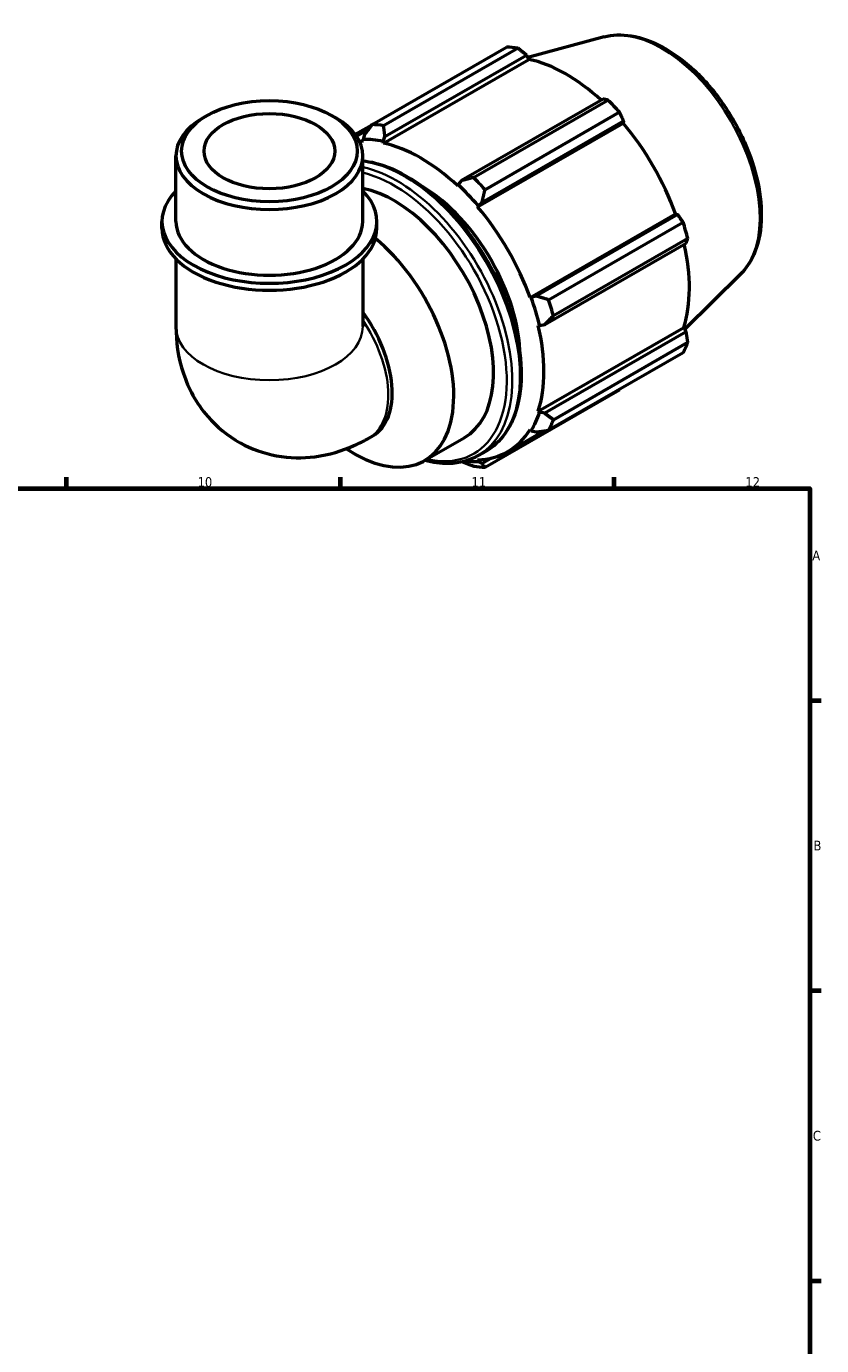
# Model space of a CAD drawing. Header units: millimetres. Extents: x 0 to 931, y 0 to 900.
# Tile 6 of 6: x 620 to 824, y 355 to 692. Entities that reach past the tile are written whole.
import ezdxf

# ---------------------------------------------------------------- set-up
doc = ezdxf.new("R2010")
doc.units = ezdxf.units.MM
for name, color, linetype, lineweight in [('Border (ISO)', 7, 'Continuous', 70), ('Visible (ISO)', 7, 'Continuous', 50), ('Visible Narrow (ISO)', 7, 'Continuous', 35)]:
    doc.layers.add(name, color=color, linetype=linetype, lineweight=lineweight)
doc.styles.add('Note Text (ISO)', font='tahoma.ttf')

# ---------------------------------------------------------------- blocks, each defined once
blk = doc.blocks.new('Borders Default Border')
at = {"layer": 'Border (ISO)'}
for p, q in [((630.75, 574), (630.75, 576.9)), ((700.83, 574), (700.83, 576.9)), ((770.92, 574), (770.92, 576.9)), ((821, 519.75), (823.9, 519.75)), ((821, 445.5), (823.9, 445.5)), ((821, 371.25), (823.9, 371.25))]:
    blk.add_line(p, q, dxfattribs=at)
at = {"layer": 'Border (ISO)', "flags": 128}
blk.add_lwpolyline([(20, 20), (20, 574), (821, 574), (821, 20), (20, 20)], dxfattribs=at)
at = {"layer": 'Border (ISO)', "color": 232, "true_color": 0xca0064, "char_height": 2.5, "attachment_point": 7, "style": 'Note Text (ISO)'}
for s, insert in [('10', (664.29, 574.35)), ('11', (734.37, 574.4)), ('12', (804.46, 574.4)), ('A', (821.59, 555.62)), ('B', (821.89, 481.37)), ('C', (821.73, 407.08))]:
    blk.add_mtext(s, dxfattribs=dict(at, insert=insert))

msp = doc.modelspace()

# ---------------------------------------------------------------- linework, layer by layer
at = {"layer": 'Visible (ISO)'}
for p, q in [((768.291, 689.535), (748.831, 684.258)), ((708.944, 667.106), (743.353, 686.921)), ((746.316, 686.634), (711.907, 666.818)), ((711.871, 662.376), (749.089, 683.808)), ((712.244, 664.066), (748.452, 684.916)), ((748.452, 684.916), (749.089, 683.808)), ((768.048, 673.632), (731.84, 652.781)), ((734.892, 653.582), (769.302, 673.397)), ((666.722, 669.433), (665.704, 668.843)), ((698.618, 669.433), (699.636, 668.843)), ((772.265, 670.272), (737.855, 650.457)), ((708.842, 666.975), (704.647, 664.559)), ((704.934, 664.155), (708.051, 665.95)), ((735.938, 646.082), (773.156, 667.514)), ((737.087, 647.246), (773.296, 668.097)), ((773.296, 668.097), (773.156, 667.514)), ((706.997, 664.574), (706.631, 663.307)), ((706.631, 663.307), (706.788, 662.868)), ((711.769, 662.809), (712.244, 664.066)), ((711.871, 662.376), (711.769, 662.809)), ((658.769, 642.334), (658.769, 659.148)), ((706.572, 642.334), (706.572, 659.148)), ((730.957, 651.759), (730.855, 651.444)), ((731.84, 652.781), (730.957, 651.759)), ((735.938, 646.082), (736.095, 646.34)), ((736.095, 646.34), (737.087, 647.246)), ((655.184, 640.535), (655.184, 642.334)), ((710.157, 640.535), (710.157, 642.334)), ((749.362, 622.832), (786.58, 644.264)), ((787.152, 644.097), (750.944, 623.246)), ((754.108, 622.306), (788.518, 642.121)), ((786.58, 644.264), (787.152, 644.097)), ((753.117, 615.927), (789.326, 636.778)), ((789.745, 637.988), (755.336, 618.173)), ((658.769, 632.719), (658.769, 615.454)), ((706.572, 632.719), (706.572, 615.454)), ((803.24, 628.845), (788.974, 614.728)), ((749.663, 622.839), (749.362, 622.832)), ((750.944, 623.246), (749.663, 622.839)), ((751.467, 615.742), (751.791, 615.673)), ((751.467, 593.793), (788.685, 615.225)), ((751.791, 615.673), (753.117, 615.927)), ((788.685, 615.225), (789.326, 614.122)), ((789.326, 614.122), (753.117, 593.271)), ((755.336, 591.598), (789.745, 611.413)), ((788.518, 608.694), (754.108, 588.879)), ((737.855, 579.446), (772.265, 599.262)), ((751.791, 593.489), (751.467, 593.793)), ((753.117, 593.271), (751.791, 593.489)), ((708.119, 586.895), (709.142, 587.484)), ((743.64, 583.419), (752.815, 588.703)), ((749.362, 589.128), (749.663, 588.774)), ((749.663, 588.774), (750.944, 588.455)), ((722.358, 581.134), (732.54, 586.997)), ((736.095, 580.9), (735.938, 581.338)), ((737.087, 580.414), (736.095, 580.9)), ((736.122, 582.413), (738.102, 583.553)), ((739.459, 581.78), (737.087, 580.414))]:
    msp.add_line(p, q, dxfattribs=at)
for centre, major_axis, ratio, start_param, end_param in [((757.809, 643.091), (-23.954, 41.596), 0.5780931, 5.8451561, 5.9396837), ((758.581, 643.536), (22.277, -38.684), 0.5780931, 2.0696433, 2.6635608), ((757.809, 643.091), (23.954, -41.596), 0.5780931, 1.9181653, 2.0126929), ((682.67, 659.148), (-23.901, 0), 0.5758617, 5.5016397, 10.2063236), ((723.4, 623.276), (-23.954, 41.596), 0.5780931, 5.8451561, 5.9396837), ((758.581, 643.536), (22.277, -38.684), 0.5780931, 1.2672974, 1.8781627), ((721.363, 622.103), (-22.277, 38.684), 0.5780931, 5.9796864, 6.0185722), ((721.363, 622.103), (-22.516, 39.1), 0.5780931, 5.8051535, 5.9796864), ((721.363, 622.103), (-22.277, 38.684), 0.5780931, 5.1942882, 5.8051535), ((721.363, 622.103), (22.516, -39.1), 0.5780931, 1.8781627, 2.0526956), ((723.4, 623.276), (-23.954, 41.596), 0.5780931, 5.059758, 5.1542856), ((682.67, 642.334), (-27.487, 0), 0.5758617, 5.7667102, 9.9412531), ((714.575, 618.194), (17.965, -31.197), 0.5780931, 0, 2.6779461), ((721.363, 622.103), (17.965, -31.197), 0.5780931, 0.8021529, 2.3394397), ((721.363, 622.103), (-22.277, 38.684), 0.5780931, 4.4088901, 5.0197553), ((682.67, 642.334), (-23.901, 0), 0.5758617, 0, 3.1415927), ((757.809, 643.091), (23.954, -41.596), 0.5780931, 1.1327672, 1.2272947), ((682.67, 640.535), (-27.487, 0), 0.5758617, 0, 3.1415927), ((704.393, 612.331), (17.965, -31.197), 0.5780931, 5.4199088, 8.4274064), ((758.581, 643.536), (22.277, -38.684), 0.5780931, 0.4818993, 1.0759774), ((721.363, 622.103), (22.516, -39.1), 0.5780931, 1.0927645, 1.2672974), ((723.4, 623.276), (-23.954, 41.596), 0.5780931, 4.2743598, 4.3688874), ((697.214, 608.197), (11.928, -20.713), 0.5780931, 0, 1.7713568), ((721.363, 622.103), (-22.277, 38.684), 0.5780931, 3.6234919, 4.2343571), ((757.809, 643.091), (23.954, -41.596), 0.5780931, 0.347369, 0.4418966), ((721.363, 622.103), (22.516, -39.1), 0.5780931, 0.3073663, 0.4818993), ((723.4, 623.276), (23.954, -41.596), 0.5780931, 0.347369, 0.4418966), ((721.363, 622.103), (22.277, -38.684), 0.5780931, 5.9796864, 6.5905516), ((721.363, 622.103), (22.516, -39.1), 0.5780931, 5.8721281, 5.9796864), ((723.4, 623.276), (23.954, -41.596), 0.5780931, 5.8451561, 5.9396837)]:
    msp.add_ellipse(centre, major_axis=major_axis, ratio=ratio, start_param=start_param, end_param=end_param, dxfattribs=at)
for major_axis in [(22.467, 0), (16.731, 0)]:
    msp.add_ellipse((682.67, 660.32), major_axis=major_axis, ratio=0.5758617, dxfattribs=at)
for points, knots in [([(768.291, 689.535), (770.486, 690.131), (772.857, 690.206), (777.933, 689.382), (780.654, 688.389), (786.127, 685.398), (788.877, 683.357), (794.058, 678.479), (796.488, 675.643), (800.798, 669.473), (802.679, 666.142), (805.72, 659.299), (806.879, 655.788), (808.351, 648.903), (808.661, 645.531), (808.345, 639.249), (807.721, 636.336), (805.757, 631.906), (804.631, 630.222), (803.24, 628.845)], [5.6508865, 5.6508865, 5.6508865, 5.6508865, 5.9396218, 5.9396218, 6.2578392, 6.2578392, 6.5894607, 6.5894607, 6.9204191, 6.9204191, 7.2497497, 7.2497497, 7.579163, 7.579163, 7.9102965, 7.9102965, 8.2416217, 8.2416217, 8.4901479, 8.4901479, 8.4901479, 8.4901479]), ([(706.572, 657.85), (708.64, 657.625), (710.782, 657.084), (716.118, 655.025), (719.343, 653.169), (725.609, 648.388), (728.65, 645.461), (734.238, 638.843), (736.785, 635.155), (741.138, 627.388), (742.943, 623.309), (745.631, 615.163), (746.513, 611.096), (747.253, 603.37), (747.111, 599.713), (745.786, 593.19), (744.607, 590.319), (741.617, 586.141), (739.982, 584.636), (738.102, 583.553)], [5.8991604, 5.8991604, 5.8991604, 5.8991604, 6.1203645, 6.1203645, 6.4436081, 6.4436081, 6.7675509, 6.7675509, 7.090816, 7.090816, 7.4138176, 7.4138176, 7.7371549, 7.7371549, 8.0611622, 8.0611622, 8.3839379, 8.3839379, 8.6413135, 8.6413135, 8.6413135, 8.6413135]), ([(658.769, 615.454), (658.769, 611.652), (659.259, 607.615), (661.906, 599.721), (663.895, 595.879), (669.156, 589.81), (672.002, 587.455), (678.134, 584.066), (681.347, 582.956), (687.904, 581.762), (691.223, 581.751), (697.999, 582.602), (701.333, 583.643), (705.646, 585.551), (706.912, 586.2), (708.119, 586.895)], [3.1415927, 3.1415927, 3.1415927, 3.1415927, 3.4557519, 3.4557519, 3.7308719, 3.7308719, 3.9390517, 3.9390517, 4.132108, 4.132108, 4.3410756, 4.3410756, 4.5974913, 4.5974913, 4.712389, 4.712389, 4.712389, 4.712389]), ([(736.122, 582.413), (733.889, 581.127), (731.316, 580.442), (726.59, 580.333), (724.528, 580.602), (722.419, 581.169)], [2.3581282, 2.3581282, 2.3581282, 2.3581282, 2.66373117, 2.66373117, 2.88204566, 2.88204566, 2.88204566, 2.88204566])]:
    msp.add_open_spline(points, degree=3, knots=knots, dxfattribs=at)
for points, weights in [([(748.452, 684.916), (747.41, 685.76), (746.316, 686.634)], [1.00165219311, 1.0012345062, 1]), ([(769.302, 673.397), (768.667, 673.519), (768.048, 673.632)], [1, 1.0012345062, 1.00165219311]), ([(773.296, 668.097), (772.795, 669.165), (772.265, 670.272)], [1.00165219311, 1.0012345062, 1]), ([(708.944, 667.106), (707.937, 665.807), (706.997, 664.574)], [1.01791895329, 1.01266050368, 1.00660682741]), ([(712.244, 664.066), (712.066, 665.406), (711.907, 666.818)], [1.00660682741, 1.01266050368, 1.01791895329]), ([(734.892, 653.582), (733.322, 653.166), (731.84, 652.781)], [1.01791895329, 1.01266050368, 1.00660682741]), ([(737.087, 647.246), (737.45, 648.811), (737.855, 650.457)], [1.00660682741, 1.01266050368, 1.01791895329]), ([(788.518, 642.121), (787.825, 643.131), (787.152, 644.097)], [1, 1.0012345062, 1.00165219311]), ([(789.326, 636.778), (789.535, 637.373), (789.745, 637.988)], [1.00165219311, 1.0012345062, 1]), ([(754.108, 622.306), (752.481, 622.778), (750.944, 623.246)], [1.01791895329, 1.01266050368, 1.00660682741]), ([(753.117, 615.927), (754.191, 617.02), (755.336, 618.173)], [1.00660682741, 1.01266050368, 1.01791895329]), ([(789.745, 611.413), (789.535, 612.797), (789.326, 614.122)], [1, 1.0012345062, 1.00165219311]), ([(772.265, 599.262), (772.292, 599.313), (772.318, 599.365)], [1, 1.00006222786, 1.00012238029]), ([(755.336, 591.598), (754.191, 592.444), (753.117, 593.271)], [1.01791895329, 1.01266050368, 1.00660682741]), ([(750.944, 588.455), (752.481, 588.655), (754.108, 588.879)], [1.00660682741, 1.01266050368, 1.01791895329]), ([(732.092, 580.823), (733.455, 580.282), (734.892, 579.734)], [1.00762060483, 1.01310325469, 1.01791895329]), ([(737.855, 579.446), (737.45, 579.933), (737.087, 580.414)], [1.01791895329, 1.01266050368, 1.00660682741])]:
    msp.add_rational_spline(points, weights, degree=2, dxfattribs=at)
at = {"layer": 'Visible Narrow (ISO)'}
for centre, major_axis, ratio, start_param, end_param in [((783.093, 657.651), (-17.676, 30.695), 0.5780931, 3.2927583, 6.1320197), ((717.262, 619.742), (20.84, -36.189), 0.5780931, 0, 2.7285678), ((715.282, 618.601), (20.84, -36.189), 0.5780931, 0, 2.657558), ((714.575, 618.194), (20.341, -35.322), 0.5780931, 5.7950712, 8.9226902), ((682.67, 615.454), (23.901, 0), 0.5758617, 3.1415927, 6.2831853), ((696.191, 607.608), (11.928, -20.713), 0.5780931, 0, 1.6967392)]:
    msp.add_ellipse(centre, major_axis=major_axis, ratio=ratio, start_param=start_param, end_param=end_param, dxfattribs=at)

# ---------------------------------------------------------------- block references
msp.add_blockref('Borders Default Border', (0, 0))

doc.saveas('drawing.dxf')
